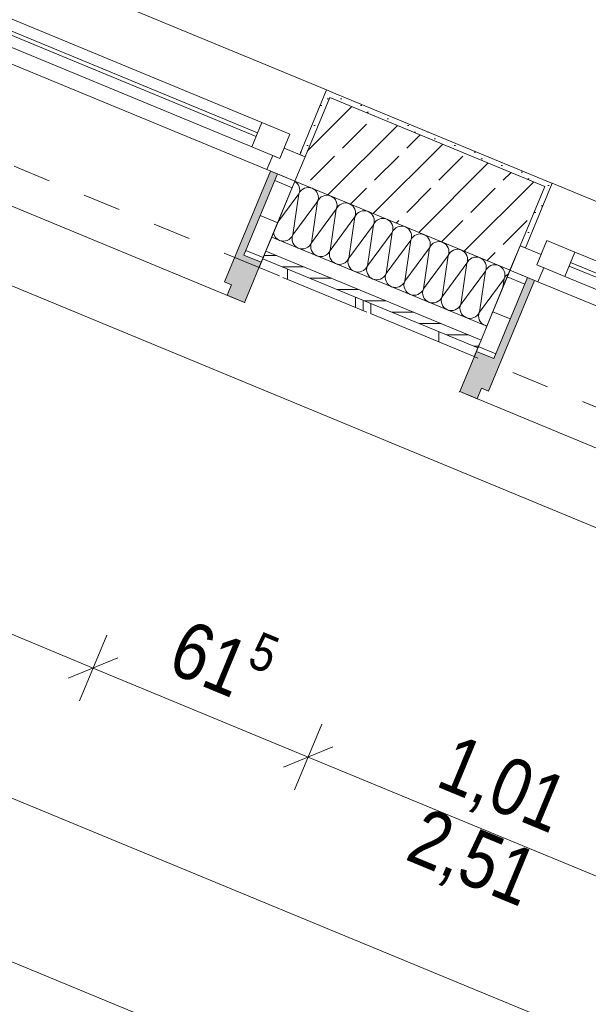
# Model space of a CAD drawing. Header units: metres. Extents: x -89 to 754, y -195 to 69.
# Tile 52 of 256: x 3.09 to 4.59, y -11.64 to -9.04. Entities that reach past the tile are written whole.
import ezdxf

# ---------------------------------------------------------------- set-up
doc = ezdxf.new("R2010")
doc.units = ezdxf.units.M
doc.header["$MEASUREMENT"] = 0
doc.linetypes.add('Strichlinie eng', pattern=[0.115, 0.075, -0.04])
for name, color, linetype in [('70 Entwässerung_Regenwasser', 7, 'Continuous'), ('95 Ausführungsplanung Bemaßung', 7, 'Continuous'), ('Neubau_10 Wand außen', 7, 'Continuous')]:
    doc.layers.add(name, color=color, linetype=linetype)
doc.styles.add('ERSTELLTER_STIL_3', font='ARIALN.TTF')
doc.dimstyles.new('ERSTELLTER_STIL__4', dxfattribs={"dimtxt": 0.15, "dimasz": 0.095143, "dimexe": 0.18, "dimexo": 0.0625, "dimgap": 0, "dimtad": 1, "dimzin": 0, "dimdsep": 46, "dimtxsty": 'ERSTELLTER_STIL_3', "dimblk": 'ARROWHEAD_6', "dimblk1": 'ARROWHEAD_6', "dimblk2": 'ARROWHEAD_6', "dimcen": 0.09, "dimse1": 1, "dimse2": 1, "dimclrd": 7, "dimclre": 7, "dimclrt": 7, "dimazin": 0, "dimtfac": 1, "dimtdec": 4, "dimtmove": 0, "dimatfit": 3, "dimfxl": 1, "dimtolj": 1, "dimtzin": 0, "dimarcsym": 0})
pattern_1 = [(45, (0, 0), (-0.01767767, 0.01767767), [0, -0.025])]
pattern_2 = [(0, (0, 0), (0, 0.1), [])]

# ---------------------------------------------------------------- blocks, each defined once
blk = doc.blocks.new('*X191')
at = {"layer": 'Neubau_10 Wand außen', "color": 8, "linetype": 'Continuous', "lineweight": 9}
for p, q in [((3.7753, -9.5716), (3.8307, -9.4968)), ((3.8145, -9.6055), (3.8307, -9.4968)), ((3.8145, -9.6055), (3.8799, -9.5172)), ((3.8638, -9.626), (3.8799, -9.5172)), ((3.8638, -9.626), (3.9292, -9.5376)), ((3.913, -9.6464), (3.9292, -9.5376)), ((3.913, -9.6464), (3.9785, -9.558)), ((3.9623, -9.6668), (3.9785, -9.558)), ((3.9623, -9.6668), (4.0278, -9.5784)), ((4.0116, -9.6872), (4.0278, -9.5784)), ((4.0116, -9.6872), (4.077, -9.5988)), ((4.0608, -9.7076), (4.077, -9.5988)), ((4.0608, -9.7076), (4.1263, -9.6193)), ((4.1101, -9.728), (4.1263, -9.6193)), ((4.1101, -9.728), (4.1756, -9.6397)), ((4.1594, -9.7484), (4.1756, -9.6397)), ((4.1594, -9.7484), (4.2248, -9.6601)), ((4.2087, -9.7688), (4.2248, -9.6601)), ((4.2087, -9.7688), (4.2741, -9.6805)), ((4.2579, -9.7892), (4.2741, -9.6805)), ((4.2579, -9.7892), (4.3234, -9.7009)), ((4.3072, -9.8096), (4.3234, -9.7009)), ((4.3072, -9.8096), (4.3727, -9.7213)), ((4.3692, -9.7448), (4.3727, -9.7213))]:
    blk.add_line(p, q, dxfattribs=at)
for centre, start, end in [((3.806, -9.4866), 337.5, 58.6697), ((3.8553, -9.507), 67.5, 157.5), ((3.8553, -9.507), 337.5, 67.5), ((3.9046, -9.5274), 67.5, 157.5), ((3.9046, -9.5274), 337.5, 67.5), ((3.9538, -9.5478), 67.5, 157.5), ((3.9538, -9.5478), 337.5, 67.5), ((4.0031, -9.5682), 67.5, 157.5), ((4.0031, -9.5682), 337.5, 67.5), ((4.0524, -9.5886), 67.5, 157.5), ((4.0524, -9.5886), 337.5, 67.5), ((3.7898, -9.5953), 189.6679, 247.5), ((4.1017, -9.609), 67.5, 157.5), ((4.1017, -9.609), 337.5, 67.5), ((4.1509, -9.6295), 67.5, 157.5), ((3.7898, -9.5953), 247.5, 337.5), ((3.8391, -9.6158), 157.5, 247.5), ((3.8391, -9.6158), 247.5, 337.5), ((3.8884, -9.6362), 157.5, 247.5), ((4.1509, -9.6295), 337.5, 67.5), ((4.2002, -9.6499), 67.5, 157.5), ((4.2002, -9.6499), 337.5, 67.5), ((3.8884, -9.6362), 247.5, 337.5), ((3.9377, -9.6566), 157.5, 247.5), ((4.2495, -9.6703), 67.5, 157.5), ((4.2495, -9.6703), 337.5, 67.5), ((3.9377, -9.6566), 247.5, 337.5), ((3.9869, -9.677), 157.5, 247.5), ((4.2988, -9.6907), 67.5, 157.5), ((4.2988, -9.6907), 337.5, 67.5), ((3.9869, -9.677), 247.5, 337.5), ((4.0362, -9.6974), 157.5, 247.5), ((4.0362, -9.6974), 247.5, 337.5), ((4.0855, -9.7178), 157.5, 247.5), ((4.348, -9.7111), 67.5, 157.5), ((4.348, -9.7111), 337.5, 67.5), ((4.3973, -9.7315), 119.1276, 157.5), ((4.0855, -9.7178), 247.5, 337.5), ((4.1348, -9.7382), 157.5, 247.5), ((4.1348, -9.7382), 247.5, 337.5), ((4.184, -9.7586), 157.5, 247.5), ((4.184, -9.7586), 247.5, 337.5), ((4.2333, -9.779), 157.5, 247.5), ((4.2333, -9.779), 247.5, 337.5), ((4.2826, -9.7994), 157.5, 247.5), ((4.2826, -9.7994), 247.5, 337.5), ((4.3318, -9.8198), 157.5, 247.5), ((4.3318, -9.8198), 247.5, 259.975)]:
    blk.add_arc(centre, 0.0267, start, end, dxfattribs=at)
blk = doc.blocks.new('1-Flügelfenster 27_7')
at = {"layer": 'Neubau_10 Wand außen', "linetype": 'Continuous', "lineweight": 0, "true_color": 0x000000}
for points in [[(-0.505, -0.387), (-0.505, -0.417), (-0.455, -0.417), (-0.455, -0.387), (-0.435, -0.387), (-0.435, -0.07), (-0.455, -0.07), (-0.455, -0.302), (-0.505, -0.302)], [(0.505, -0.387), (0.505, -0.302), (0.455, -0.302), (0.455, -0.07), (0.435, -0.07), (0.435, -0.387), (0.455, -0.387), (0.455, -0.417), (0.505, -0.417)]]:
    blk.add_hatch(color=18, dxfattribs=at).paths.add_polyline_path(points)
h = blk.add_hatch(dxfattribs=at)
h.set_pattern_fill('Holz_Schalung_liegend_10_5B', color=18, style=0, pattern_type=2)
h.set_pattern_definition(pattern_2)
h.paths.add_polyline_path([(-0.505, -0.07), (-0.505, -0.302), (-0.455, -0.302), (-0.455, -0.07)])
h = blk.add_hatch(dxfattribs=at)
h.set_pattern_fill('Holz_Schalung_liegend_10_5B', color=18, style=0, pattern_type=2)
h.set_pattern_definition(pattern_2)
h.paths.add_polyline_path([(0.505, -0.07), (0.455, -0.07), (0.455, -0.302), (0.505, -0.302)])
at = {"layer": 'Neubau_10 Wand außen', "color": 7, "linetype": 'Continuous', "lineweight": 13}
for p, q in [((-0.505, 0.185), (-0.49, 0.185)), ((-0.49, 0), (-0.49, 0.185)), ((0.505, 0.185), (0.49, 0.185)), ((0.49, 0), (0.49, 0.185)), ((-0.445, -0.03), (-0.445, 0.04)), ((-0.445, 0.04), (-0.365, 0.04)), ((-0.365, 0.04), (0.365, 0.04)), ((-0.365, 0.04), (-0.365, -0.03)), ((0.365, -0.03), (0.365, 0.04)), ((0.365, 0.04), (0.445, 0.04)), ((0.445, 0.04), (0.445, -0.03)), ((-0.505, 0), (-0.445, 0)), ((-0.505, -0.07), (-0.505, 0)), ((-0.505, -0.07), (-0.505, 0)), ((-0.445, 0), (-0.445, -0.03)), ((-0.365, 0.01), (0.365, 0.01)), ((0.445, -0.03), (0.445, 0)), ((0.445, 0), (0.505, 0)), ((0.505, -0.07), (0.505, 0)), ((0.505, -0.07), (0.505, 0)), ((0.365, 0), (-0.365, 0)), ((-0.445, -0.03), (-0.425, -0.03)), ((-0.365, -0.03), (-0.445, -0.03)), ((-0.425, -0.03), (-0.425, -0.07)), ((0.365, -0.03), (-0.365, -0.03)), ((0.445, -0.03), (0.365, -0.03)), ((0.425, -0.07), (0.425, -0.03)), ((0.425, -0.03), (0.445, -0.03)), ((-0.425, -0.07), (-0.505, -0.07)), ((-0.505, -0.23), (-0.505, -0.07)), ((0.425, -0.07), (-0.425, -0.07)), ((0.505, -0.07), (0.425, -0.07)), ((0.505, -0.23), (0.505, -0.07)), ((-0.505, -0.27), (-0.505, -0.23)), ((0.505, -0.27), (0.505, -0.23)), ((-0.505, -0.292), (-0.505, -0.27)), ((0.505, -0.292), (0.505, -0.27)), ((-0.505, -0.317), (-0.505, -0.292)), ((0.505, -0.317), (0.505, -0.292))]:
    blk.add_line(p, q, dxfattribs=at)
at = {"layer": 'Neubau_10 Wand außen', "color": 7, "linetype": 'Continuous', "lineweight": 9}
for p, q in [((-0.49, 0.185), (0.49, 0.185)), ((-0.455, -0.302), (-0.455, -0.07)), ((-0.455, -0.07), (-0.435, -0.07)), ((-0.435, -0.07), (-0.435, -0.387)), ((0.455, -0.07), (0.435, -0.07)), ((0.435, -0.07), (0.435, -0.387)), ((0.455, -0.302), (0.455, -0.07)), ((-0.505, -0.387), (-0.505, -0.302)), ((-0.505, -0.302), (-0.455, -0.302)), ((0.505, -0.302), (0.455, -0.302)), ((0.505, -0.387), (0.505, -0.302)), ((-0.505, -0.417), (-0.505, -0.387)), ((-0.435, -0.387), (-0.455, -0.387)), ((-0.455, -0.387), (-0.455, -0.417)), ((0.435, -0.387), (0.455, -0.387)), ((0.455, -0.387), (0.455, -0.417)), ((0.505, -0.417), (0.505, -0.387)), ((-0.455, -0.417), (-0.505, -0.417)), ((-0.505, -0.417), (0.505, -0.417)), ((0.455, -0.417), (0.505, -0.417))]:
    blk.add_line(p, q, dxfattribs=at)
at = {"layer": 'Neubau_10 Wand außen', "color": 7, "linetype": 'Strichlinie eng', "lineweight": 9}
blk.add_line((-0.505, -0.317), (0.505, -0.317), dxfattribs=at)
at = {"layer": 'Neubau_10 Wand außen', "color": 7, "linetype": 'Continuous', "lineweight": 9, "flags": 128}
for points in [[(-0.505, -0.07), (-0.455, -0.07), (-0.455, -0.302), (-0.505, -0.302)], [(0.505, -0.07), (0.455, -0.07), (0.455, -0.302), (0.505, -0.302)]]:
    blk.add_lwpolyline(points, close=True, dxfattribs=at)
at = {"layer": 'Neubau_10 Wand außen', "color": 7, "linetype": 'Continuous', "lineweight": 9}
for p in [(-0.505, -0.417), (0.505, -0.417)]:
    blk.add_point(p, dxfattribs=at)
blk = doc.blocks.new('*D698')
at = {"layer": '95 Ausführungsplanung Bemaßung', "color": 7, "linetype": 'Continuous', "lineweight": 9}
for p, q in [((-8.1158, -6.9947), (-8.0439, -6.8212)), ((-8.1492, -6.8792), (-8.0798, -6.908)), ((-8.0144, -6.8809), (-8.1453, -6.9351)), ((-8.0798, -6.908), (8.1315, -13.6229)), ((8.0955, -13.7097), (8.1674, -13.5362)), ((8.066, -13.65), (8.1969, -13.5958)), ((8.1315, -13.6229), (8.2009, -13.6517))]:
    blk.add_line(p, q, dxfattribs=at)
at = {"layer": '95 Ausführungsplanung Bemaßung', "color": 7, "lineweight": 9, "insert": (-0.2063, -10.1746), "char_height": 0.15, "attachment_point": 7, "rotation": 337.5, "style": 'ERSTELLTER_STIL_3'}
blk.add_mtext('\\A1;{\\pql;\\fArial Narrow|b0|i0|c0|p0;\\W1.000000;17,54\\fArial Narrow|b0|i0|c0|p0;\\W1.000000;\\A1{\\H.66x;\\S5^  ;}}', dxfattribs=at)
blk = doc.blocks.new('ARROWHEAD_6')
at = {"color": 0, "linetype": 'Continuous', "lineweight": 0}
for p, q in [((-0.5, -0.5), (0.5, 0.5)), ((0, 0), (-1, 0))]:
    blk.add_line(p, q, dxfattribs=at)
blk = doc.blocks.new('*D711')
at = {"layer": '95 Ausführungsplanung Bemaßung', "color": 7, "linetype": 'Continuous', "lineweight": 9}
for p, q in [((1.7857, -10.1285), (2.3539, -10.3638)), ((2.3179, -10.4506), (2.3898, -10.2771)), ((2.4193, -10.3367), (2.2884, -10.3909)), ((2.3539, -10.3638), (3.287, -10.7504)), ((3.2511, -10.8371), (3.3229, -10.6636)), ((3.3524, -10.7233), (3.2216, -10.7775)), ((3.287, -10.7504), (3.8552, -10.9857))]:
    blk.add_line(p, q, dxfattribs=at)
at = {"layer": '95 Ausführungsplanung Bemaßung', "color": 7, "lineweight": 9, "char_height": 0.15, "attachment_point": 7, "rotation": 337.5, "style": 'ERSTELLTER_STIL_3'}
for s, insert in [('\\A1;{\\pql;\\fArial Narrow|b0|i0|c0|p0;\\W1.000000;1,01}', (2.6758, -10.4647)), ('\\A1;{\\pql;\\fArial Narrow|b0|i0|c0|p0;\\W1.000000;2,51}', (2.5954, -10.6587))]:
    blk.add_mtext(s, dxfattribs=dict(at, insert=insert))
blk = doc.blocks.new('*D712')
at = {"layer": '95 Ausführungsplanung Bemaßung', "color": 7, "linetype": 'Continuous', "lineweight": 9}
for p, q in [((3.3524, -10.7233), (3.2216, -10.7775)), ((3.287, -10.7504), (3.8552, -10.9857)), ((3.8192, -11.0724), (3.8911, -10.899)), ((3.9206, -10.9586), (3.7897, -11.0128))]:
    blk.add_line(p, q, dxfattribs=at)
at = {"layer": '95 Ausführungsplanung Bemaßung', "color": 7, "lineweight": 9, "insert": (3.461, -10.7981), "char_height": 0.15, "attachment_point": 7, "rotation": 337.5, "style": 'ERSTELLTER_STIL_3'}
blk.add_mtext('\\A1;{\\pql;\\fArial Narrow|b0|i0|c0|p0;\\W1.000000;61\\fArial Narrow|b0|i0|c0|p0;\\W1.000000;\\A1{\\H.66x;\\S5^  ;}}', dxfattribs=at)
blk = doc.blocks.new('*D713')
at = {"layer": '95 Ausführungsplanung Bemaßung', "color": 7, "linetype": 'Continuous', "lineweight": 9}
for p, q in [((3.287, -10.7504), (3.8552, -10.9857)), ((3.8192, -11.0724), (3.8911, -10.899)), ((3.9206, -10.9586), (3.7897, -11.0128)), ((3.8552, -10.9857), (4.7883, -11.3722)), ((4.7524, -11.459), (4.8242, -11.2855)), ((4.8537, -11.3451), (4.7229, -11.3993)), ((4.7883, -11.3722), (5.3565, -11.6076))]:
    blk.add_line(p, q, dxfattribs=at)
at = {"layer": '95 Ausführungsplanung Bemaßung', "color": 7, "lineweight": 9, "char_height": 0.15, "attachment_point": 7, "rotation": 337.5, "style": 'ERSTELLTER_STIL_3'}
for s, insert in [('\\A1;{\\pql;\\fArial Narrow|b0|i0|c0|p0;\\W1.000000;1,01}', (4.1771, -11.0866)), ('\\A1;{\\pql;\\fArial Narrow|b0|i0|c0|p0;\\W1.000000;2,51}', (4.0967, -11.2806))]:
    blk.add_mtext(s, dxfattribs=dict(at, insert=insert))
blk = doc.blocks.new('*D717')
at = {"layer": '95 Ausführungsplanung Bemaßung', "color": 7, "linetype": 'Continuous', "lineweight": 9}
for p, q in [((-7.9627, -6.6252), (-7.8908, -6.4517)), ((-7.9962, -6.5097), (-7.9268, -6.5384)), ((-7.8613, -6.5113), (-7.9922, -6.5655)), ((-7.9268, -6.5384), (-7.6986, -6.6329)), ((-7.6331, -6.6058), (-7.764, -6.66)), ((-7.6986, -6.6329), (8.0563, -13.1588))]:
    blk.add_line(p, q, dxfattribs=at)
at = {"layer": '95 Ausführungsplanung Bemaßung', "color": 7, "lineweight": 9, "insert": (-8.2014, -6.3993), "char_height": 0.15, "attachment_point": 7, "rotation": 337.5, "style": 'ERSTELLTER_STIL_3'}
blk.add_mtext('\\A1;{\\pql;\\fArial Narrow|b0|i0|c0|p0;\\W1.000000;24\\fArial Narrow|b0|i0|c0|p0;\\W1.000000;\\A1{\\H.66x;\\S5^  ;}}', dxfattribs=at)
blk = doc.blocks.new('*D718')
at = {"layer": '95 Ausführungsplanung Bemaßung', "color": 7, "linetype": 'Continuous', "lineweight": 9}
for p, q in [((-7.9268, -6.5384), (-7.6986, -6.6329)), ((-7.7345, -6.7197), (-7.6626, -6.5462)), ((-7.6331, -6.6058), (-7.764, -6.66)), ((-7.6986, -6.6329), (8.0563, -13.1588)), ((8.1218, -13.1317), (7.9909, -13.1859))]:
    blk.add_line(p, q, dxfattribs=at)
at = {"layer": '95 Ausführungsplanung Bemaßung', "color": 7, "lineweight": 9, "char_height": 0.15, "attachment_point": 7, "rotation": 337.5, "style": 'ERSTELLTER_STIL_3'}
for s, insert in [('\\A1;{\\pql;\\fArial Narrow|b0|i0|c0|p0;\\W1.000000;17,05\\fArial Narrow|b0|i0|c0|p0;\\W1.000000;\\A1{\\H.66x;\\S5^  ;}}', (-0.0532, -9.8051)), ('\\A1;{\\pql;\\fArial Narrow|b0|i0|c0|p0;\\W1.000000;24\\fArial Narrow|b0|i0|c0|p0;\\W1.000000;\\A1{\\H.66x;\\S5^  ;}}', (7.7817, -13.0198))]:
    blk.add_mtext(s, dxfattribs=dict(at, insert=insert))
blk = doc.blocks.new('*D719')
at = {"layer": '95 Ausführungsplanung Bemaßung', "color": 7, "linetype": 'Continuous', "lineweight": 9}
for p, q in [((-7.6986, -6.6329), (8.0563, -13.1588)), ((8.0204, -13.2456), (8.0923, -13.0721)), ((8.1218, -13.1317), (7.9909, -13.1859)), ((8.0563, -13.1588), (8.2845, -13.2534)), ((8.2486, -13.3401), (8.3205, -13.1666)), ((8.2191, -13.2805), (8.35, -13.2263)), ((8.2845, -13.2534), (8.3539, -13.2821))]:
    blk.add_line(p, q, dxfattribs=at)
blk = doc.blocks.new('*D721')
at = {"layer": '95 Ausführungsplanung Bemaßung', "color": 7, "linetype": 'Continuous', "lineweight": 9}
for p, q in [((10.3122, -12.1527), (10.404, -11.9309)), ((10.2851, -12.0872), (10.3393, -12.2181)), ((10.2177, -12.3809), (10.3122, -12.1527)), ((10.1906, -12.3154), (10.2448, -12.4463)), ((10.3044, -12.4168), (10.1309, -12.3449)), ((10.1889, -12.4503), (10.2177, -12.3809))]:
    blk.add_line(p, q, dxfattribs=at)
at = {"layer": '95 Ausführungsplanung Bemaßung', "color": 7, "lineweight": 9, "insert": (10.0786, -12.6555), "char_height": 0.15, "attachment_point": 7, "rotation": 67.5, "style": 'ERSTELLTER_STIL_3'}
blk.add_mtext('\\A1;{\\pql;\\fArial Narrow|b0|i0|c0|p0;\\W1.000000;24\\fArial Narrow|b0|i0|c0|p0;\\W1.000000;\\A1{\\H.66x;\\S5^  ;}}', dxfattribs=at)
blk = doc.blocks.new('*D722')
at = {"layer": '95 Ausführungsplanung Bemaßung', "color": 7, "linetype": 'Continuous', "lineweight": 9}
for p, q in [((10.404, -11.9309), (10.4947, -11.712)), ((10.3769, -11.8655), (10.4311, -11.9964)), ((10.4908, -11.9669), (10.3173, -11.895)), ((10.3122, -12.1527), (10.404, -11.9309)), ((10.2851, -12.0872), (10.3393, -12.2181)), ((10.3989, -12.1886), (10.2255, -12.1167)), ((10.2177, -12.3809), (10.3122, -12.1527))]:
    blk.add_line(p, q, dxfattribs=at)
at = {"layer": '95 Ausführungsplanung Bemaßung', "color": 7, "lineweight": 9, "insert": (10.0994, -12.0392), "char_height": 0.15, "attachment_point": 7, "rotation": 67.5, "style": 'ERSTELLTER_STIL_3'}
blk.add_mtext('\\A1;{\\pql;\\fArial Narrow|b0|i0|c0|p0;\\W1.000000;24}', dxfattribs=at)
blk = doc.blocks.new('*D723')
at = {"layer": '95 Ausführungsplanung Bemaßung', "color": 7, "linetype": 'Continuous', "lineweight": 9}
for p, q in [((10.4947, -11.712), (14.3782, -2.3365)), ((10.4676, -11.6466), (10.5218, -11.7774)), ((10.5815, -11.7479), (10.408, -11.6761)), ((10.404, -11.9309), (10.4947, -11.712)), ((10.3769, -11.8655), (10.4311, -11.9964))]:
    blk.add_line(p, q, dxfattribs=at)
blk = doc.blocks.new('*D727')
at = {"layer": '95 Ausführungsplanung Bemaßung', "color": 7, "linetype": 'Continuous', "lineweight": 9}
for p, q in [((9.9426, -11.9996), (10.0345, -11.7779)), ((9.9155, -11.9342), (9.9697, -12.065)), ((9.8481, -12.2278), (9.9426, -11.9996)), ((9.821, -12.1624), (9.8752, -12.2932)), ((9.9349, -12.2637), (9.7614, -12.1919)), ((9.8194, -12.2972), (9.8481, -12.2278))]:
    blk.add_line(p, q, dxfattribs=at)
at = {"layer": '95 Ausführungsplanung Bemaßung', "color": 7, "lineweight": 9, "insert": (9.7091, -12.5025), "char_height": 0.15, "attachment_point": 7, "rotation": 67.5, "style": 'ERSTELLTER_STIL_3'}
blk.add_mtext('\\A1;{\\pql;\\fArial Narrow|b0|i0|c0|p0;\\W1.000000;24\\fArial Narrow|b0|i0|c0|p0;\\W1.000000;\\A1{\\H.66x;\\S5^  ;}}', dxfattribs=at)
blk = doc.blocks.new('*D728')
at = {"layer": '95 Ausführungsplanung Bemaßung', "color": 7, "linetype": 'Continuous', "lineweight": 9}
for p, q in [((10.0345, -11.7779), (11.039, -9.3527)), ((10.0074, -11.7124), (10.0616, -11.8433)), ((9.9426, -11.9996), (10.0345, -11.7779)), ((9.9155, -11.9342), (9.9697, -12.065)), ((10.0294, -12.0355), (9.8559, -11.9637)), ((9.8481, -12.2278), (9.9426, -11.9996))]:
    blk.add_line(p, q, dxfattribs=at)
blk = doc.blocks.new('*D729')
at = {"layer": '95 Ausführungsplanung Bemaßung', "color": 7, "linetype": 'Continuous', "lineweight": 9}
for p, q in [((11.039, -9.3527), (12.9563, -4.724)), ((11.0119, -9.2873), (11.0661, -9.4181)), ((11.1258, -9.3886), (10.9523, -9.3168)), ((10.0345, -11.7779), (11.039, -9.3527)), ((10.0074, -11.7124), (10.0616, -11.8433)), ((10.1212, -11.8138), (9.9477, -11.7419)), ((9.9426, -11.9996), (10.0345, -11.7779))]:
    blk.add_line(p, q, dxfattribs=at)
at = {"layer": '95 Ausführungsplanung Bemaßung', "color": 7, "lineweight": 9, "char_height": 0.15, "attachment_point": 7, "rotation": 67.5, "style": 'ERSTELLTER_STIL_3'}
for s, insert in [('\\A1;{\\pql;\\fArial Narrow|b0|i0|c0|p0;\\W1.000000;2,62\\fArial Narrow|b0|i0|c0|p0;\\W1.000000;\\A1{\\H.66x;\\S5^  ;}}', (10.4644, -10.7527)), ('\\A1;{\\pql;\\fArial Narrow|b0|i0|c0|p0;\\W1.000000;24}', (10.0259, -11.7201))]:
    blk.add_mtext(s, dxfattribs=dict(at, insert=insert))
blk = doc.blocks.new('*D860')
at = {"layer": '95 Ausführungsplanung Bemaßung', "color": 7, "linetype": 'Continuous', "lineweight": 9}
for p, q in [((-5.132, -4.9181), (1.2289, -7.5529)), ((1.193, -7.6396), (1.2649, -7.4661)), ((1.2944, -7.5258), (1.1635, -7.58)), ((1.2289, -7.5529), (1.4507, -7.6447)), ((1.4147, -7.7315), (1.4866, -7.558)), ((1.5161, -7.6176), (1.3853, -7.6718)), ((1.4507, -7.6447), (7.8116, -10.2795))]:
    blk.add_line(p, q, dxfattribs=at)
blk = doc.blocks.new('*D861')
at = {"layer": '95 Ausführungsplanung Bemaßung', "color": 7, "linetype": 'Continuous', "lineweight": 9}
for p, q in [((1.5161, -7.6176), (1.3853, -7.6718)), ((1.4507, -7.6447), (7.8116, -10.2795)), ((7.877, -10.2524), (7.7462, -10.3066))]:
    blk.add_line(p, q, dxfattribs=at)
at = {"layer": '95 Ausführungsplanung Bemaßung', "color": 7, "lineweight": 9, "char_height": 0.15, "attachment_point": 7, "rotation": 337.5, "style": 'ERSTELLTER_STIL_3'}
for s, insert in [('\\A1;{\\pql;\\fArial Narrow|b0|i0|c0|p0;\\W1.000000;6,88\\fArial Narrow|b0|i0|c0|p0;\\W1.000000;\\A1{\\H.66x;\\S5^  ;}}', (4.4437, -8.8898)), ('\\A1;{\\pql;\\fArial Narrow|b0|i0|c0|p0;\\W1.000000;24}', (7.5984, -10.1587))]:
    blk.add_mtext(s, dxfattribs=dict(at, insert=insert))
blk = doc.blocks.new('*D862')
at = {"layer": '95 Ausführungsplanung Bemaßung', "color": 7, "linetype": 'Continuous', "lineweight": 9}
for p, q in [((1.4507, -7.6447), (7.8116, -10.2795)), ((7.7757, -10.3662), (7.8475, -10.1928)), ((7.877, -10.2524), (7.7462, -10.3066)), ((7.8116, -10.2795), (8.0333, -10.3713)), ((8.0987, -10.3442), (7.9679, -10.3984))]:
    blk.add_line(p, q, dxfattribs=at)

msp = doc.modelspace()

# ---------------------------------------------------------------- hatches: boundary and pattern name
at = {"layer": 'Neubau_10 Wand außen', "linetype": 'Continuous', "lineweight": 0, "true_color": 0x000000}
h = msp.add_hatch(dxfattribs=at)
h.set_pattern_fill('Gips_0001', color=18, style=0, pattern_type=2)
h.set_pattern_definition(pattern_1)
h.paths.add_polyline_path([(3.9037, -9.2222), (3.8329, -9.3931), (3.8468, -9.3988), (3.9119, -9.2418), (3.9176, -9.2279)])
h = msp.add_hatch(dxfattribs=at)
h.set_pattern_fill('Gips_0001', color=18, style=0, pattern_type=2)
h.set_pattern_definition(pattern_1)
h.paths.add_polyline_path([(3.9176, -9.2279), (3.9119, -9.2418), (4.48, -9.4771), (4.4858, -9.4633)])
h = msp.add_hatch(dxfattribs=at)
h.set_pattern_fill('Beton_Stahlbeton_0001', color=18, style=0, pattern_type=2)
h.set_pattern_definition([(45, (0, 0), (-0.0848528, 0.0848528), []), (45, (-0.04243, 0.04243), (-0.0848528, 0.0848528), [0.09, -0.03])])
h.paths.add_polyline_path([(3.8468, -9.3988), (3.82, -9.4635), (4.3882, -9.6989), (4.415, -9.6342), (4.48, -9.4771), (3.9119, -9.2418)])
h = msp.add_hatch(dxfattribs=at)
h.set_pattern_fill('Gips_0001', color=18, style=0, pattern_type=2)
h.set_pattern_definition(pattern_1)
h.paths.add_polyline_path([(4.4858, -9.4633), (4.48, -9.4771), (4.415, -9.6342), (4.4288, -9.6399), (4.4996, -9.469)])
h = msp.add_hatch(dxfattribs=at)
h.set_pattern_fill('Holzwerkstoff_Sperrholz__D2', color=18, style=0, pattern_type=2)
h.set_pattern_definition([(0, (0, 0), (0, 0.03), [])])
h.paths.add_polyline_path([(3.7351, -9.6686), (4.3032, -9.904), (4.3117, -9.8836), (3.7435, -9.6483)])
h = msp.add_hatch(dxfattribs=at)
h.set_pattern_fill('Metall_Zinkblech_0001', color=18, style=0, pattern_type=2)
h.set_pattern_definition([(90, (0.02, 0), (-0.4, 0), []), (90, (0, 0), (-0.4, 0), []), (90, (-0.02, 0), (-0.4, 0), []), (90, (0.2, 1), (-0.2, 0), [])])
h.paths.add_polyline_path([(3.7255, -9.6917), (4.2937, -9.9271), (4.3032, -9.904), (3.7351, -9.6686)])

# ---------------------------------------------------------------- linework, layer by layer
at = {"layer": '70 Entwässerung_Regenwasser', "color": 140, "linetype": 'Continuous', "lineweight": 18, "true_color": 0x00a8ff}
msp.add_line((-7.4263, -5.3917), (7.2308, -11.4629), dxfattribs=at)
at = {"layer": 'Neubau_10 Wand außen', "color": 7, "linetype": 'Continuous', "lineweight": 13}
for p, q in [((3.8329, -9.3931), (3.9037, -9.2222)), ((3.9176, -9.2279), (3.9037, -9.2222)), ((3.9119, -9.2418), (3.8468, -9.3988)), ((4.48, -9.4771), (3.9119, -9.2418)), ((3.8468, -9.3988), (3.8329, -9.3931)), ((3.82, -9.4635), (3.8468, -9.3988)), ((3.7588, -9.6113), (3.82, -9.4635)), ((3.82, -9.4635), (4.3882, -9.6989)), ((4.4288, -9.6399), (4.4996, -9.469)), ((4.4858, -9.4633), (4.4996, -9.469)), ((4.48, -9.4771), (4.415, -9.6342)), ((3.7435, -9.6483), (3.7588, -9.6113)), ((3.7588, -9.6113), (4.327, -9.8467)), ((3.7351, -9.6686), (3.7435, -9.6483)), ((3.7435, -9.6483), (4.3117, -9.8836)), ((4.3882, -9.6989), (4.415, -9.6342)), ((4.415, -9.6342), (4.4288, -9.6399)), ((3.7255, -9.6917), (3.7351, -9.6686)), ((3.7351, -9.6686), (4.3032, -9.904)), ((4.327, -9.8467), (4.3882, -9.6989)), ((4.3117, -9.8836), (4.327, -9.8467)), ((4.3032, -9.904), (4.3117, -9.8836)), ((4.2937, -9.9271), (4.3032, -9.904))]:
    msp.add_line(p, q, dxfattribs=at)
at = {"layer": 'Neubau_10 Wand außen', "color": 7, "linetype": 'Continuous', "lineweight": 13, "flags": 128}
for points in [[(4.4858, -9.4633), (3.9176, -9.2279)], [(3.7255, -9.6917), (3.7792, -9.714)], [(3.7884, -9.7178), (4.0101, -9.8096)], [(4.0194, -9.8135), (4.2937, -9.9271)]]:
    msp.add_lwpolyline(points, dxfattribs=at)

# ---------------------------------------------------------------- block references
at = {"layer": 'Neubau_10 Wand außen', "color": 7, "linetype": 'Continuous', "lineweight": 9, "xscale": -1, "rotation": 337.4999999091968}
for p in [(3.3802, -9.2056), (4.8815, -9.8275)]:
    msp.add_blockref('1-Flügelfenster 27_7', p, dxfattribs=at)
at = {"layer": 'Neubau_10 Wand außen', "color": 7, "lineweight": 9}
msp.add_blockref('*X191', (0, 0), dxfattribs=at)

# ---------------------------------------------------------------- dimensions: what is measured, and where the dimension line sits
at = {"layer": '95 Ausführungsplanung Bemaßung', "color": 7, "linetype": 'Continuous', "lineweight": 9}
for base, p1, p2, angle, picture, middle, turn in [((10.4947, -11.712), (1.3236, -8.1697), (9.1532, -11.1563), 67.5, '*D723', (10.5379, -11.3335), 67.5), ((1.4507, -7.6447), (3.0118, -3.2487), (3.2335, -3.3405), 337.5, '*D860', (1.1499, -7.4065), 337.5), ((7.81159, -10.279494), (3.233545, -3.340501), (9.594455, -5.975277), 337.5, '*D861', (4.851704, -8.939818), 337.5), ((11.03904, -9.35268), (1.3236, -8.1697), (8.83365, -8.43918), 67.5, '*D729', (10.51448, -10.34471), 67.5), ((-7.6986, -6.6329), (-7.3352, -5.1102), (-6.9206, -4.7548), 337.5, '*D717', (-7.8782, -6.4449), 337.5), ((8.0563, -13.1588), (-6.9206, -4.7548), (8.8343, -11.2807), 337.5, '*D718', (0.4076, -9.877), 337.5), ((8.1315, -13.6229), (-7.3352, -5.1102), (8.8761, -11.8252), 337.5, '*D698', (0.2545, -10.2465), 337.5), ((8.0333, -10.3713), (9.5945, -5.9753), (9.8621, -5.9563), 337.5, '*D862', (7.7325, -10.1331), 337.5), ((8.2845, -13.2534), (8.8343, -11.2807), (8.8761, -11.8252), 337.5, '*D719', (8.105, -13.0653), 337.5), ((10.404, -11.9309), (1.2318, -8.3914), (1.3236, -8.1697), 67.5, '*D722', (10.0738, -11.905), 67.5), ((10.0345, -11.7779), (1.2318, -8.3914), (1.3236, -8.1697), 67.5, '*D728', (10.0003, -11.586), 67.5), ((10.3122, -12.1527), (8.8761, -11.8252), (1.2318, -8.3914), 67.5, '*D721', (10.1242, -12.3323), 67.5), ((9.9426, -11.9996), (8.8761, -11.8252), (1.2318, -8.3914), 67.5, '*D727', (9.7546, -12.1792), 67.5), ((3.287, -10.7504), (2.8869, -9.077), (3.82, -9.4635), 337.5, '*D711', (2.8839, -10.4697), 337.5), ((3.8552, -10.9857), (3.82, -9.4635), (4.3882, -9.6989), 337.5, '*D712', (3.7846, -10.8428), 337.5), ((4.7883, -11.3722), (4.3882, -9.6989), (5.3213, -10.0854), 337.5, '*D713', (4.3852, -11.0916), 337.5)]:
    dim = msp.add_linear_dim(base=base, p1=p1, p2=p2, angle=angle, dimstyle='ERSTELLTER_STIL__4', dxfattribs=at)
    dim.commit()
    dim.dimension.update_dxf_attribs({"geometry": picture, "text_midpoint": middle, "dimtype": 160, "text_rotation": turn})

doc.saveas('drawing.dxf')
